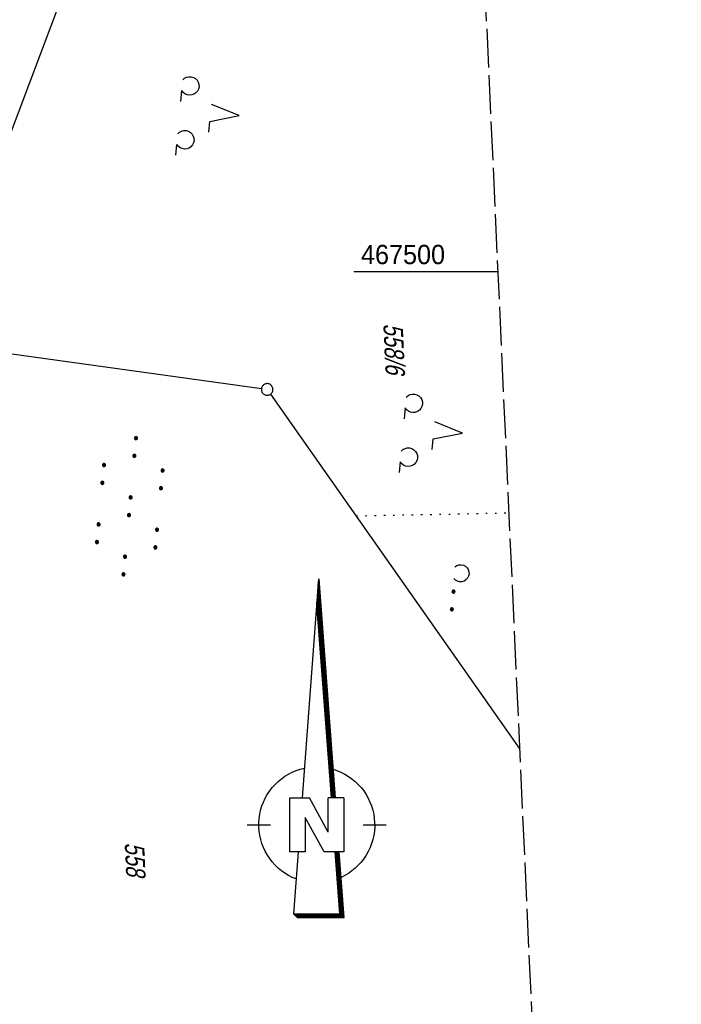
# Model space of a CAD drawing. Extents: x 510579 to 511204, y 466954 to 468018.
# Tile 35 of 48: x 511119 to 511204, y 467405 to 467533. Entities that reach past the tile are written whole.
import ezdxf

# ---------------------------------------------------------------- set-up
doc = ezdxf.new("R2010")
doc.units = 0
doc.header["$LTSCALE"] = 10
doc.header["$MEASUREMENT"] = 0
for name, pattern in [('LT00', [0]), ('LT14', [0.6, 0.5, -0.1]), ('PUNKTX2_STR', [0.6, 0.1, -0.5])]:
    doc.linetypes.add(name, pattern=pattern)
doc.layers.get('0').update_dxf_attribs({"linetype": 'LT00'})
doc.layers.add('-BLATT_100-RAND', color=7, linetype='LT14', plot=False)
for name, color, linetype in [('1401', 7, 'Continuous'), ('DFK_FLUR_NR', 250, 'LT00'), ('DFK_GZPKT', 250, 'LT00'), ('DFK_KATASTER', 250, 'LT00'), ('DFK_NUTZUNG', 250, 'LT00'), ('DFK_NUTZUNGSGRENZE', 70, 'PUNKTX2_STR'), ('V100_RASTER', 250, 'LT00')]:
    doc.layers.add(name, color=color, linetype=linetype)
doc.styles.get("Standard").update_dxf_attribs({"font": 'ARIAL.TTF'})

# ---------------------------------------------------------------- blocks, each defined once
blk = doc.blocks.new('SYMB7010')
at = {"color": 0, "linetype": 'ByBlock'}
for points in [[(-0.031408, 0.499213), (-0.093728, 0.49134), (-0.15457, 0.475719), (-0.212975, 0.452595), (-0.268021, 0.422333), (-0.31884, 0.385411), (-0.36463, 0.342411), (-0.40467, 0.29401), (-0.438329, 0.240973), (-0.465074, 0.184136), (-0.484486, 0.124395), (-0.496256, 0.062692), (-0.5002, 0)], [(-0.5002, 0), (-0.496256, -0.062692), (-0.484486, -0.124395), (-0.465075, -0.184136), (-0.438329, -0.240973), (-0.404671, -0.29401), (-0.36463, -0.342411), (-0.31884, -0.385411), (-0.268021, -0.422333), (-0.212975, -0.452595), (-0.154571, -0.475719), (-0.093728, -0.49134), (-0.031408, -0.499213), (0.031408, -0.499213)], [(0.5002, 0), (0.496256, 0.062692), (0.484485, 0.124395), (0.465074, 0.184136), (0.438329, 0.240973), (0.40467, 0.29401), (0.36463, 0.342411), (0.31884, 0.385411), (0.268021, 0.422333), (0.212975, 0.452595), (0.15457, 0.475719), (0.093728, 0.49134), (0.031408, 0.499213), (-0.031408, 0.499213)], [(0.031408, -0.499213), (0.093728, -0.491341), (0.15457, -0.475719), (0.212975, -0.452595), (0.268021, -0.422333), (0.31884, -0.385411), (0.36463, -0.342411), (0.404671, -0.294011), (0.438329, -0.240974), (0.465075, -0.184136), (0.484486, -0.124395), (0.496256, -0.062692), (0.500201, 0)]]:
    blk.add_lwpolyline(points, dxfattribs=at)
blk = doc.blocks.new('SYMB1401')
at = {"layer": '1401'}
for p, q in [((-2.1, -28.35), (0, 0)), ((0, 0), (2.15, -28.35)), ((2, -28.35), (-0.07, -1.01)), ((2.05, -28.35), (-0.05, -0.67)), ((2.1, -28.35), (-0.02, -0.34)), ((1.8, -28.35), (-0.17, -2.34)), ((1.85, -28.35), (-0.15, -2.01)), ((1.9, -28.35), (-0.12, -1.68)), ((1.95, -28.35), (-0.1, -1.34)), ((1.65, -28.35), (-0.25, -3.35)), ((1.7, -28.35), (-0.22, -3.01)), ((1.75, -28.35), (-0.2, -2.68)), ((-3.75, -35.35), (-3.75, -28.35)), ((-3.75, -28.35), (-1.2, -28.35)), ((1.25, -32.8), (-1.2, -28.35)), ((1.25, -32.8), (1.25, -28.35)), ((3.25, -28.35), (1.25, -28.35)), ((3.25, -28.35), (3.25, -35.35)), ((-9.25, -31.85), (-6.25, -31.85)), ((0.7, -35.35), (-1.75, -30.9)), ((-1.75, -30.9), (-1.75, -35.35)), ((5.75, -31.85), (8.75, -31.85)), ((-1.75, -35.35), (-3.75, -35.35)), ((-2.65, -35.35), (-3.25, -43.35)), ((3.25, -35.35), (0.7, -35.35)), ((2.75, -43.35), (2.15, -35.35)), ((2.8, -43.4), (2.2, -35.35)), ((3.3, -43.85), (2.65, -35.35)), ((-3.25, -43.35), (2.75, -43.35)), ((-3.2, -43.4), (2.8, -43.4))]:
    blk.add_line(p, q, dxfattribs=at)
for points in [[(-7.74, -32.11), (-7.75, -31.56), (-7.7, -31.01), (-7.62, -30.47), (-7.51, -29.93), (-7.35, -29.4), (-7.15, -28.89), (-6.92, -28.39), (-6.65, -27.91), (-6.34, -27.45), (-6.01, -27.02), (-5.64, -26.61), (-5.24, -26.23), (-4.82, -25.88), (-4.37, -25.56), (-3.9, -25.28), (-3.41, -25.03), (-2.9, -24.81), (-2.38, -24.64), (-1.85, -24.5)], [(1.85, -24.65), (2.37, -24.82), (2.88, -25.03), (3.37, -25.28), (3.85, -25.57), (4.3, -25.88), (4.72, -26.23), (5.12, -26.61), (5.49, -27.02), (5.83, -27.45), (6.13, -27.91), (6.41, -28.39), (6.64, -28.89), (6.84, -29.4), (7, -29.93), (7.12, -30.47), (7.2, -31.01), (7.24, -31.56), (7.25, -32.11)], [(-2.9, -38.85), (-3.41, -38.64), (-3.9, -38.39), (-4.37, -38.1), (-4.81, -37.78), (-5.24, -37.43), (-5.64, -37.05), (-6, -36.64), (-6.34, -36.21), (-6.64, -35.75), (-6.91, -35.27), (-7.15, -34.78), (-7.35, -34.26), (-7.5, -33.74), (-7.62, -33.2), (-7.7, -32.66), (-7.74, -32.11)], [(7.25, -32.11), (7.21, -32.66), (7.13, -33.21), (7.01, -33.74), (6.85, -34.27), (6.65, -34.78), (6.42, -35.28), (6.15, -35.76), (5.84, -36.22), (5.5, -36.66), (5.13, -37.07), (4.74, -37.45), (4.31, -37.8), (3.86, -38.12), (3.39, -38.4), (2.9, -38.65)], [(-3.15, -43.45), (2.85, -43.45), (2.25, -35.35)], [(-3.1, -43.5), (2.9, -43.5), (2.3, -35.35)], [(-3.05, -43.55), (2.95, -43.55), (2.35, -35.35)], [(-3, -43.6), (3, -43.6), (2.4, -35.35)], [(-2.95, -43.65), (3.05, -43.65), (2.45, -35.35)], [(-2.9, -43.7), (3.1, -43.7), (2.5, -35.35)], [(-2.85, -43.75), (3.15, -43.75), (2.55, -35.35)], [(-2.8, -43.8), (3.2, -43.8), (2.6, -35.35)], [(-2.78, -43.82), (3.25, -43.82), (2.62, -35.35)], [(-3.25, -43.35), (-2.75, -43.85), (3.3, -43.85)]]:
    blk.add_lwpolyline(points, dxfattribs=at)
blk = doc.blocks.new('SYMB7231')
at = {"color": 0, "linetype": 'ByBlock'}
for p, q in [((0.109975, -0.002365), (0.105504, -0.031126)), ((0.23, -0.057081), (0.23, -0.082919)), ((0.235, -0.087105), (0.235, -0.052895)), ((0.24, -0.050836), (0.24, -0.089164)), ((0.245, -0.089796), (0.245, -0.050204)), ((0.25, -0.050836), (0.25, -0.089164)), ((0.255, -0.087105), (0.255, -0.052895)), ((0.26, -0.057081), (0.26, -0.082919)), ((0.265, -0.070126), (0.265, -0.069854)), ((0.46, -0.057081), (0.46, -0.082919)), ((0.465, -0.087105), (0.465, -0.052895)), ((0.47, -0.050836), (0.47, -0.089164)), ((0.475, -0.089796), (0.475, -0.050204)), ((0.48, -0.050836), (0.48, -0.089164)), ((0.485, -0.087105), (0.485, -0.052895)), ((0.49, -0.057081), (0.49, -0.082919)), ((0.495, -0.070126), (0.495, -0.069854))]:
    blk.add_line(p, q, dxfattribs=at)
for points in [[(-0.109975, -0.002365), (-0.106745, 0.026562), (-0.096041, 0.053629), (-0.078613, 0.076941), (-0.055681, 0.094866), (-0.028851, 0.106149), (0, 0.11)], [(0, 0.11), (0.028851, 0.106149), (0.055681, 0.094866), (0.078613, 0.076941), (0.096041, 0.053629), (0.106745, 0.026562), (0.109975, -0.002365)], [(-0.075234, -0.080249), (-0.093647, -0.057708), (-0.105504, -0.031126), (-0.109975, -0.002365)], [(0.105504, -0.031126), (0.093647, -0.057708), (0.075234, -0.080249)], [(0.265, -0.07), (0.263019, -0.061322), (0.25747, -0.054363), (0.24945, -0.050501), (0.24055, -0.050501), (0.23253, -0.054363), (0.226981, -0.061322), (0.225, -0.07), (0.226981, -0.078678), (0.23253, -0.085637), (0.24055, -0.089499), (0.24945, -0.089499), (0.25747, -0.085637), (0.263019, -0.078678), (0.265, -0.07)], [(0.495, -0.07), (0.493019, -0.061322), (0.48747, -0.054363), (0.47945, -0.050501), (0.47055, -0.050501), (0.46253, -0.054363), (0.456981, -0.061322), (0.455, -0.07), (0.456981, -0.078678), (0.46253, -0.085637), (0.47055, -0.089499), (0.47945, -0.089499), (0.48747, -0.085637), (0.493019, -0.078678), (0.495, -0.07)]]:
    blk.add_lwpolyline(points, dxfattribs=at)
blk = doc.blocks.new('SYMB7110')
at = {"color": 0, "linetype": 'ByBlock'}
for p, q in [((-0.515, 0.392919), (-0.515, 0.367081)), ((-0.51, 0.362895), (-0.51, 0.397105)), ((-0.505, 0.399164), (-0.505, 0.360836)), ((-0.5, 0.360204), (-0.5, 0.399796)), ((-0.495, 0.399164), (-0.495, 0.360836)), ((-0.49, 0.362895), (-0.49, 0.397105)), ((-0.485, 0.392919), (-0.485, 0.367081)), ((-0.285, 0.392919), (-0.285, 0.367081)), ((-0.28, 0.362895), (-0.28, 0.397105)), ((-0.275, 0.399164), (-0.275, 0.360836)), ((-0.27, 0.360204), (-0.27, 0.399796)), ((-0.265, 0.399164), (-0.265, 0.360836)), ((-0.26, 0.362895), (-0.26, 0.397105)), ((-0.255, 0.392919), (-0.255, 0.367081)), ((0.255, 0.392919), (0.255, 0.367081)), ((0.26, 0.362895), (0.26, 0.397105)), ((0.265, 0.399164), (0.265, 0.360836)), ((0.27, 0.360204), (0.27, 0.399796)), ((0.275, 0.399164), (0.275, 0.360836)), ((0.28, 0.362895), (0.28, 0.397105)), ((0.285, 0.392919), (0.285, 0.367081)), ((0.485, 0.392919), (0.485, 0.367081)), ((0.49, 0.362895), (0.49, 0.397105)), ((0.495, 0.399164), (0.495, 0.360836)), ((0.5, 0.360204), (0.5, 0.399796)), ((0.505, 0.399164), (0.505, 0.360836)), ((0.51, 0.362895), (0.51, 0.397105)), ((0.515, 0.392919), (0.515, 0.367081)), ((-0.48, 0.379874), (-0.48, 0.380145)), ((-0.25, 0.379874), (-0.25, 0.380146)), ((0.29, 0.379874), (0.29, 0.380145)), ((0.52, 0.379874), (0.52, 0.380146)), ((-0.9, 0.012919), (-0.9, -0.012919)), ((-0.895, -0.017106), (-0.895, 0.017105)), ((-0.89, 0.019164), (-0.89, -0.019164)), ((-0.885, -0.019797), (-0.885, 0.019796)), ((-0.88, 0.019164), (-0.88, -0.019164)), ((-0.875, -0.017106), (-0.875, 0.017105)), ((-0.87, 0.012919), (-0.87, -0.012919)), ((-0.865, -0.000126), (-0.865, 0.000145)), ((-0.67, 0.012919), (-0.67, -0.012919)), ((-0.665, -0.017106), (-0.665, 0.017105)), ((-0.66, 0.019164), (-0.66, -0.019164)), ((-0.655, -0.019797), (-0.655, 0.019796)), ((-0.65, 0.019164), (-0.65, -0.019164)), ((-0.645, -0.017106), (-0.645, 0.017105)), ((-0.64, 0.012919), (-0.64, -0.012919)), ((-0.635, -0.000126), (-0.635, 0.000145)), ((-0.13, 0.012919), (-0.13, -0.012919)), ((-0.125, -0.017105), (-0.125, 0.017105)), ((-0.12, 0.019164), (-0.12, -0.019164)), ((-0.115, -0.019796), (-0.115, 0.019796)), ((-0.11, 0.019164), (-0.11, -0.019164)), ((-0.105, -0.017105), (-0.105, 0.017105)), ((-0.1, 0.012919), (-0.1, -0.012919)), ((-0.095, -0.000126), (-0.095, 0.000146)), ((0.1, 0.012919), (0.1, -0.012919)), ((0.105, -0.017105), (0.105, 0.017105)), ((0.11, 0.019164), (0.11, -0.019164)), ((0.115, -0.019796), (0.115, 0.019796)), ((0.12, 0.019164), (0.12, -0.019164)), ((0.125, -0.017105), (0.125, 0.017105)), ((0.13, 0.012919), (0.13, -0.012919)), ((0.135, -0.000126), (0.135, 0.000146)), ((0.64, 0.012919), (0.64, -0.012919)), ((0.645, -0.017105), (0.645, 0.017105)), ((0.65, 0.019164), (0.65, -0.019164)), ((0.655, -0.019796), (0.655, 0.019796)), ((0.66, 0.019164), (0.66, -0.019164)), ((0.665, -0.017105), (0.665, 0.017105)), ((0.67, 0.012919), (0.67, -0.012919)), ((0.675, -0.000126), (0.675, 0.000146)), ((0.87, 0.012919), (0.87, -0.012919)), ((0.875, -0.017105), (0.875, 0.017105)), ((0.88, 0.019164), (0.88, -0.019164)), ((0.885, -0.019796), (0.885, 0.019796)), ((0.89, 0.019164), (0.89, -0.019164)), ((0.895, -0.017105), (0.895, 0.017105)), ((0.9, 0.012919), (0.9, -0.012919)), ((0.905, -0.000126), (0.905, 0.000146)), ((-0.515, -0.367081), (-0.515, -0.392919)), ((-0.51, -0.397105), (-0.51, -0.362895)), ((-0.505, -0.360836), (-0.505, -0.399164)), ((-0.5, -0.399796), (-0.5, -0.360204)), ((-0.495, -0.360836), (-0.495, -0.399164)), ((-0.49, -0.397106), (-0.49, -0.362895)), ((-0.485, -0.367081), (-0.485, -0.392919)), ((-0.48, -0.380126), (-0.48, -0.379855)), ((-0.285, -0.367081), (-0.285, -0.392919)), ((-0.28, -0.397105), (-0.28, -0.362895)), ((-0.275, -0.360836), (-0.275, -0.399164)), ((-0.27, -0.399796), (-0.27, -0.360204)), ((-0.265, -0.360836), (-0.265, -0.399164)), ((-0.26, -0.397105), (-0.26, -0.362895)), ((-0.255, -0.367081), (-0.255, -0.392919)), ((-0.25, -0.380126), (-0.25, -0.379855)), ((0.255, -0.367081), (0.255, -0.392919)), ((0.26, -0.397105), (0.26, -0.362895)), ((0.265, -0.360836), (0.265, -0.399164)), ((0.27, -0.399796), (0.27, -0.360204)), ((0.275, -0.360836), (0.275, -0.399164)), ((0.28, -0.397105), (0.28, -0.362895)), ((0.285, -0.367081), (0.285, -0.392919)), ((0.29, -0.380126), (0.29, -0.379855)), ((0.485, -0.367081), (0.485, -0.392919)), ((0.49, -0.397105), (0.49, -0.362895)), ((0.495, -0.360836), (0.495, -0.399164)), ((0.5, -0.399796), (0.5, -0.360204)), ((0.505, -0.360836), (0.505, -0.399164)), ((0.51, -0.397105), (0.51, -0.362895)), ((0.515, -0.367081), (0.515, -0.392919)), ((0.52, -0.380126), (0.52, -0.379855))]:
    blk.add_line(p, q, dxfattribs=at)
for points in [[(-0.48, 0.38), (-0.481981, 0.388678), (-0.48753, 0.395637), (-0.49555, 0.399499), (-0.50445, 0.399499), (-0.51247, 0.395637), (-0.518019, 0.388678), (-0.52, 0.38), (-0.518019, 0.371322), (-0.51247, 0.364363), (-0.50445, 0.360501), (-0.49555, 0.360501), (-0.48753, 0.364363), (-0.481981, 0.371322), (-0.48, 0.38)], [(-0.25, 0.38), (-0.251981, 0.388678), (-0.25753, 0.395637), (-0.26555, 0.399499), (-0.27445, 0.399499), (-0.28247, 0.395637), (-0.288019, 0.388678), (-0.29, 0.38), (-0.288019, 0.371322), (-0.28247, 0.364363), (-0.27445, 0.360501), (-0.26555, 0.360501), (-0.25753, 0.364363), (-0.251981, 0.371322), (-0.25, 0.38)], [(0.29, 0.38), (0.288019, 0.388678), (0.28247, 0.395637), (0.27445, 0.399499), (0.26555, 0.399499), (0.25753, 0.395637), (0.251981, 0.388678), (0.25, 0.38), (0.251981, 0.371322), (0.25753, 0.364363), (0.26555, 0.360501), (0.27445, 0.360501), (0.28247, 0.364363), (0.288019, 0.371322), (0.29, 0.38)], [(0.52, 0.38), (0.518019, 0.388678), (0.51247, 0.395637), (0.50445, 0.399499), (0.495549, 0.399499), (0.48753, 0.395637), (0.481981, 0.388678), (0.48, 0.38), (0.481981, 0.371322), (0.48753, 0.364363), (0.495549, 0.360501), (0.50445, 0.360501), (0.51247, 0.364363), (0.518019, 0.371322), (0.52, 0.38)], [(-0.865, 0), (-0.866981, 0.008678), (-0.87253, 0.015637), (-0.88055, 0.019498), (-0.88945, 0.019498), (-0.89747, 0.015637), (-0.903019, 0.008678), (-0.905, 0)], [(-0.905, 0), (-0.903019, -0.008678), (-0.89747, -0.015637), (-0.88945, -0.019499), (-0.88055, -0.019499), (-0.87253, -0.015637), (-0.866981, -0.008678), (-0.865, 0)], [(-0.635, 0), (-0.636981, 0.008678), (-0.64253, 0.015637), (-0.65055, 0.019498), (-0.65945, 0.019498), (-0.66747, 0.015637), (-0.673019, 0.008678), (-0.675, 0)], [(-0.675, 0), (-0.673019, -0.008678), (-0.66747, -0.015637), (-0.65945, -0.019499), (-0.65055, -0.019499), (-0.64253, -0.015637), (-0.636981, -0.008678), (-0.635, 0)], [(-0.095, 0), (-0.096981, 0.008678), (-0.10253, 0.015637), (-0.11055, 0.019499), (-0.11945, 0.019499), (-0.12747, 0.015637), (-0.133019, 0.008678), (-0.135, 0)], [(-0.135, 0), (-0.133019, -0.008678), (-0.12747, -0.015637), (-0.11945, -0.019499), (-0.11055, -0.019499), (-0.10253, -0.015637), (-0.096981, -0.008678), (-0.095, 0)], [(0.135, 0), (0.133019, 0.008678), (0.12747, 0.015637), (0.11945, 0.019499), (0.11055, 0.019499), (0.10253, 0.015637), (0.096981, 0.008678), (0.095, 0)], [(0.095, 0), (0.096981, -0.008678), (0.10253, -0.015637), (0.11055, -0.019499), (0.11945, -0.019499), (0.12747, -0.015637), (0.133019, -0.008678), (0.135, 0)], [(0.675, 0), (0.673019, 0.008678), (0.66747, 0.015637), (0.65945, 0.019499), (0.65055, 0.019499), (0.64253, 0.015637), (0.636981, 0.008678), (0.635, 0)], [(0.635, 0), (0.636981, -0.008678), (0.64253, -0.015637), (0.65055, -0.019499), (0.65945, -0.019499), (0.66747, -0.015637), (0.673019, -0.008678), (0.675, 0)], [(0.905, 0), (0.903019, 0.008678), (0.89747, 0.015637), (0.88945, 0.019499), (0.88055, 0.019499), (0.87253, 0.015637), (0.866981, 0.008678), (0.865, 0)], [(0.865, 0), (0.866981, -0.008678), (0.87253, -0.015637), (0.88055, -0.019499), (0.88945, -0.019499), (0.89747, -0.015637), (0.903019, -0.008678), (0.905, 0)], [(-0.48, -0.38), (-0.481981, -0.371322), (-0.48753, -0.364363), (-0.49555, -0.360501), (-0.50445, -0.360501), (-0.51247, -0.364363), (-0.518019, -0.371322), (-0.52, -0.38), (-0.518019, -0.388678), (-0.51247, -0.395637), (-0.50445, -0.399499), (-0.49555, -0.399499), (-0.48753, -0.395637), (-0.481981, -0.388678), (-0.48, -0.38)], [(-0.25, -0.38), (-0.251981, -0.371322), (-0.25753, -0.364363), (-0.26555, -0.360501), (-0.27445, -0.360501), (-0.28247, -0.364363), (-0.288019, -0.371322), (-0.29, -0.38), (-0.288019, -0.388678), (-0.28247, -0.395637), (-0.27445, -0.399499), (-0.26555, -0.399499), (-0.25753, -0.395637), (-0.251981, -0.388678), (-0.25, -0.38)], [(0.29, -0.38), (0.288019, -0.371322), (0.28247, -0.364363), (0.27445, -0.360501), (0.26555, -0.360501), (0.25753, -0.364363), (0.251981, -0.371322), (0.25, -0.38), (0.251981, -0.388678), (0.25753, -0.395637), (0.26555, -0.399499), (0.27445, -0.399499), (0.28247, -0.395637), (0.288019, -0.388678), (0.29, -0.38)], [(0.52, -0.38), (0.518019, -0.371322), (0.51247, -0.364363), (0.50445, -0.360501), (0.495549, -0.360501), (0.48753, -0.364363), (0.481981, -0.371322), (0.48, -0.38), (0.481981, -0.388678), (0.48753, -0.395637), (0.495549, -0.399499), (0.50445, -0.399499), (0.51247, -0.395637), (0.518019, -0.388678), (0.52, -0.38)]]:
    blk.add_lwpolyline(points, dxfattribs=at)
blk = doc.blocks.new('SYMB7201')
at = {"color": 0, "linetype": 'ByBlock'}
for p, q in [((0, 0.385), (-0.11, 0.015)), ((-0.255, -0.385), (-0.115, -0.385)), ((0.445, -0.385), (0.585, -0.385))]:
    blk.add_line(p, q, dxfattribs=at)
for points in [[(0.25, 0.015), (0.11, 0.015), (0, 0.385)], [(-0.393816, -0.383308), (-0.416239, -0.362945), (-0.432849, -0.337617), (-0.442589, -0.308936), (-0.444836, -0.27873), (-0.439449, -0.248923), (-0.426769, -0.221415), (-0.407606, -0.197958), (-0.38318, -0.180047), (-0.355047, -0.168823), (-0.325, -0.165), (-0.294953, -0.168823), (-0.26682, -0.180047), (-0.242394, -0.197959), (-0.223231, -0.221415), (-0.210551, -0.248923), (-0.205164, -0.27873), (-0.207411, -0.308936), (-0.21715, -0.337617), (-0.233761, -0.362945), (-0.256184, -0.383308)], [(0.306185, -0.383308), (0.283761, -0.362945), (0.267151, -0.337617), (0.257411, -0.308936), (0.255164, -0.27873), (0.260552, -0.248923), (0.273231, -0.221415), (0.292394, -0.197958), (0.31682, -0.180047), (0.344953, -0.168823), (0.375, -0.165), (0.405047, -0.168823), (0.43318, -0.180047), (0.457606, -0.197959), (0.476769, -0.221415), (0.489449, -0.248923), (0.494836, -0.27873), (0.492589, -0.308936), (0.48285, -0.337617), (0.466239, -0.362945), (0.443816, -0.383308)]]:
    blk.add_lwpolyline(points, dxfattribs=at)

msp = doc.modelspace()

# ---------------------------------------------------------------- linework, layer by layer
at = {"layer": '-BLATT_100-RAND'}
msp.add_lwpolyline([(510578.53, 467878.41), (510620.74, 466954.37), (511204.13, 466981.02), (511161.92, 467905.06), (510578.53, 467878.41)], dxfattribs=at)
at = {"layer": 'DFK_KATASTER'}
for p, q in [((511112.99, 467506.57), (511131.55, 467555.57)), ((511112.34, 467490.13), (511149.79, 467484.89)), ((511150.96, 467484.18), (511183.25, 467438.26))]:
    msp.add_line(p, q, dxfattribs=at)
at = {"layer": 'DFK_NUTZUNGSGRENZE', "ltscale": 0.2}
msp.add_line((511162.03, 467468.43), (511181.85, 467468.82), dxfattribs=at)
at = {"layer": 'V100_RASTER'}
msp.add_line((511180.43, 467500), (511161.77, 467500), dxfattribs=at)

# ---------------------------------------------------------------- block references
at = {"layer": '1401'}
msp.add_blockref('SYMB1401', (511157.2, 467460.29), dxfattribs=at)
at = {"layer": 'DFK_GZPKT', "xscale": 1.500000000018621, "yscale": 1.5, "zscale": 1.5, "rotation": 264.7377099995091}
msp.add_blockref('SYMB7010', (511150.53, 467484.79), dxfattribs=at)
at = {"layer": 'DFK_NUTZUNG', "yscale": 10, "zscale": 10}
for name, p, xscale, rotation in [('SYMB7201', (511143.06, 467520.57), 9.999999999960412, 264.7377000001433), ('SYMB7201', (511171.98, 467479.5), 9.999999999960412, 264.7377000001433), ('SYMB7110', (511132.75, 467469.67), 9.999999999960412, 264.7377000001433), ('SYMB7231', (511175.57, 467461), 10.00000000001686, 264.7377100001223)]:
    msp.add_blockref(name, p, dxfattribs=dict(at, xscale=xscale, rotation=rotation))

# ---------------------------------------------------------------- texts
at = {"layer": 'DFK_FLUR_NR', "oblique": 13.754, "width": 0.75}
for s, p in [('558/6', (511165.57, 467493.3)), ('558', (511132.1, 467426.14))]:
    msp.add_text(s, height=2.5, rotation=272.6154, dxfattribs=at).set_placement(p)
at = {"layer": 'V100_RASTER', "width": 0.934}
msp.add_text(' 467500', height=2.5, rotation=-0.0013, dxfattribs=at).set_placement((511161.77, 467501))

doc.saveas('drawing.dxf')
